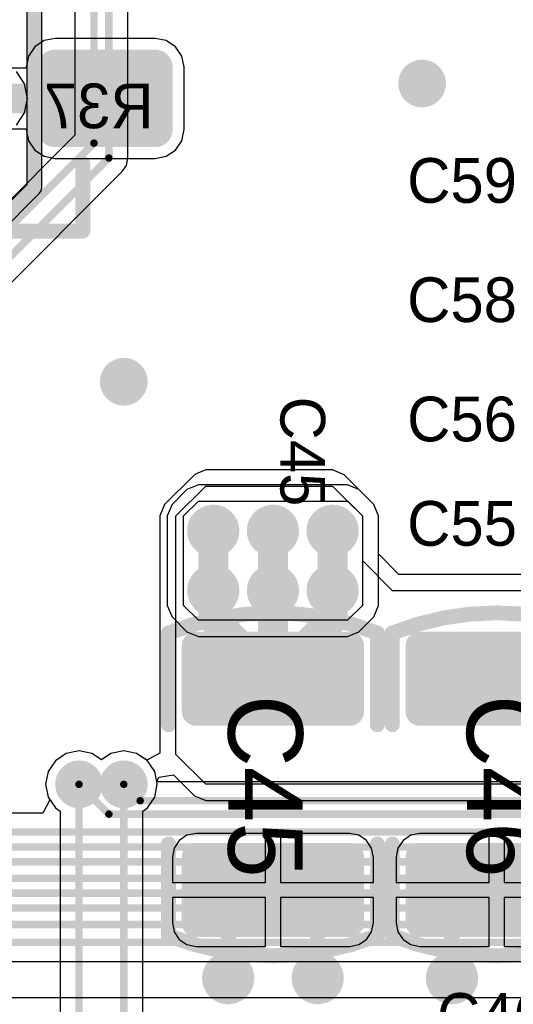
# Model space of a CAD drawing. Header units: millimetres. Extents: x 1.4 to 10.4, y 0 to 10.9.
# Tile 44 of 177: x 4.13 to 4.461, y 3.057 to 3.718. Entities that reach past the tile are written whole.
import ezdxf

# ---------------------------------------------------------------- set-up
doc = ezdxf.new("R2010")
doc.units = ezdxf.units.MM
doc.header["$MEASUREMENT"] = 0
for name, color, linetype in [('BottomLayer', 5, 'Continuous'), ('BottomOverlay', 54, 'Continuous'), ('DrillDrawing', 1, 'Continuous'), ('DrillGuide', 244, 'Continuous'), ('InternalPlane1', 76, 'Continuous'), ('InternalPlane2', 16, 'Continuous'), ('Mechanical31', 56, 'Continuous'), ('MultiLayer', 9, 'Continuous'), ('TopLayer', 1, 'Continuous'), ('TopOverlay', 2, 'Continuous'), ('TopPaste', 8, 'Continuous'), ('TopSolder', 216, 'Continuous')]:
    doc.layers.add(name, color=color, linetype=linetype)

msp = doc.modelspace()

# ---------------------------------------------------------------- linework, layer by layer
at = {"layer": 'BottomLayer'}
for p, q in [((4.2027449, 3.625), (4.2027449, 3.9097209)), ((4.1672551, 3.7428124), (4.1672551, 3.6402791)), ((4.1335495, 3.6747545), (4.128024, 3.683024)), ((4.1354898, 3.665), (4.1335495, 3.6747545)), ((4.1335495, 3.6552455), (4.1354898, 3.665)), ((4.128024, 3.646976), (4.1335495, 3.6552455)), ((4.1672551, 3.6402791), (4.0947209, 3.5677449)), ((4.199012, 3.615988), (4.2017748, 3.6201227)), ((4.2017748, 3.6201227), (4.2027449, 3.625)), ((4.049012, 3.465988), (4.199012, 3.615988)), ((4.2423462, 3.4026535), (4.2323463, 3.3926537)), ((4.2423463, 3.4026537), (4.2423462, 3.4026535)), ((4.25, 3.4058239), (4.2423463, 3.4026537)), ((4.3499998, 3.4058239), (4.25, 3.4058239)), ((4.35, 3.405824), (4.3499998, 3.4058239)), ((4.3576537, 3.4026537), (4.35, 3.405824)), ((4.3676535, 3.3926538), (4.3576537, 3.4026537)), ((4.24, 3.385), (4.25, 3.395)), ((4.25, 3.395), (4.35, 3.395)), ((4.35, 3.395), (4.36, 3.385)), ((4.2323463, 3.3926537), (4.229176, 3.385)), ((4.3676537, 3.3926537), (4.3676535, 3.3926538)), ((4.3708239, 3.385), (4.3676537, 3.3926537)), ((4.229176, 3.385), (4.2291761, 3.3849998)), ((4.2291761, 3.3849998), (4.2291761, 3.325)), ((4.24, 3.325), (4.24, 3.385)), ((4.36, 3.385), (4.36, 3.325)), ((4.3708239, 3.3250002), (4.3708239, 3.385)), ((4.2291761, 3.325), (4.2323463, 3.3173463)), ((4.25, 3.315), (4.24, 3.325)), ((4.36, 3.325), (4.35, 3.315)), ((4.3676537, 3.3173463), (4.370824, 3.325)), ((4.370824, 3.325), (4.3708239, 3.3250002)), ((4.2323463, 3.3173463), (4.2323465, 3.3173462)), ((4.2323465, 3.3173462), (4.2423463, 3.3073463)), ((4.35, 3.315), (4.25, 3.315)), ((4.3576538, 3.3073465), (4.3676537, 3.3173463)), ((4.2423463, 3.3073463), (4.25, 3.304176)), ((4.25, 3.304176), (4.2500002, 3.3041761)), ((4.2500002, 3.3041761), (4.35, 3.3041761)), ((4.35, 3.3041761), (4.3576537, 3.3073463)), ((4.3576537, 3.3073463), (4.3576538, 3.3073465)), ((4.161416, 3.2257235), (4.1541389, 3.2208611)), ((4.17, 3.227431), (4.161416, 3.2257235)), ((4.178584, 3.2257235), (4.17, 3.227431)), ((4.185, 3.2214365), (4.178584, 3.2257235)), ((4.191416, 3.2257235), (4.185, 3.2214365)), ((4.2, 3.227431), (4.191416, 3.2257235)), ((4.208584, 3.2257235), (4.2, 3.227431)), ((4.2158611, 3.2208611), (4.208584, 3.2257235)), ((4.1541389, 3.2208611), (4.1492765, 3.213584)), ((4.2207235, 3.213584), (4.2158611, 3.2208611)), ((4.1492765, 3.213584), (4.147569, 3.205)), ((4.2220839, 3.2067449), (4.2207235, 3.213584)), ((4.147569, 3.205), (4.1492765, 3.196416)), ((4.6433686, 3.2067449), (4.2220839, 3.2067449)), ((4.1492765, 3.196416), (4.1505139, 3.1945642)), ((4.1505139, 3.1945642), (4.1457999, 3.1857449)), ((4.1457999, 3.1857449), (3.83, 3.1857449)), ((3.8802791, 3.0862551), (5.984, 3.0862551)), ((4.701, 3.0617449), (3.8688346, 3.0617449))]:
    msp.add_line(p, q, dxfattribs=at)
at = {"layer": 'BottomLayer', "const_width": 0.005}
for points in [[(4.18, 3.635), (4.18, 3.925)], [(4.19, 3.625), (4.19, 3.915)], [(4.1, 3.555), (4.18, 3.635)], [(4.04, 3.475), (4.19, 3.625)], [(4.17, 3.205), (4.19, 3.185)], [(4.2, 3.205), (4.211, 3.194)], [(4.211, 3.194), (4.879, 3.194)], [(4.19, 3.185), (4.891, 3.185)], [(3.83, 3.173), (5.918, 3.173)], [(3.835, 3.163), (5.928, 3.163)], [(3.842, 3.153), (5.938, 3.153)], [(3.847, 3.142), (5.947, 3.142)], [(3.854, 3.132), (5.957, 3.132)], [(3.861, 3.122), (5.967, 3.122)], [(3.87, 3.111), (5.976, 3.111)], [(3.875, 3.099), (5.984, 3.099)]]:
    msp.add_lwpolyline(points, dxfattribs=at)
at = {"layer": 'BottomLayer'}
for points, const_width in [([(4.394, 3.675, 1), (4.406, 3.675, 1)], 0.012), ([(4.17875, 3.635, 1), (4.18125, 3.635, 1)], 0.0025), ([(4.17875, 3.635, 1), (4.18125, 3.635, 1)], 0.0025), ([(4.18875, 3.625, 1), (4.19125, 3.625, 1)], 0.0025), ([(4.18875, 3.625, 1), (4.19125, 3.625, 1)], 0.0025), ([(4.194, 3.475, 1), (4.206, 3.475, 1)], 0.012), ([(4.2525, 3.375, 1), (4.2675, 3.375, 1)], 0.015), ([(4.2925, 3.375, 1), (4.3075, 3.375, 1)], 0.015), ([(4.3325, 3.375, 1), (4.3475, 3.375, 1)], 0.015), ([(4.2525, 3.335, 1), (4.2675, 3.335, 1)], 0.015), ([(4.2925, 3.335, 1), (4.3075, 3.335, 1)], 0.015), ([(4.3325, 3.335, 1), (4.3475, 3.335, 1)], 0.015), ([(4.164, 3.205, 1), (4.176, 3.205, 1)], 0.012), ([(4.194, 3.205, 1), (4.206, 3.205, 1)], 0.012), ([(4.16875, 3.205, 1), (4.17125, 3.205, 1)], 0.0025), ([(4.19875, 3.205, 1), (4.20125, 3.205, 1)], 0.0025), ([(4.20975, 3.194, 1), (4.21225, 3.194, 1)], 0.0025), ([(4.20975, 3.194, 1), (4.21225, 3.194, 1)], 0.0025), ([(4.18875, 3.185, 1), (4.19125, 3.185, 1)], 0.0025), ([(4.18875, 3.185, 1), (4.19125, 3.185, 1)], 0.0025), ([(4.2625, 3.075, 1), (4.2775, 3.075, 1)], 0.015), ([(4.3225, 3.075, 1), (4.3375, 3.075, 1)], 0.015), ([(4.4125, 3.075, 1), (4.4275, 3.075, 1)], 0.015)]:
    msp.add_lwpolyline(points, format="xyb", close=True, dxfattribs=dict(at, const_width=const_width))
at = {"layer": 'DrillDrawing'}
for points, const_width in [([(4.397, 3.675, 1), (4.403, 3.675, 1)], 0.006), ([(4.197, 3.475, 1), (4.203, 3.475, 1)], 0.006), ([(4.25625, 3.375, 1), (4.26375, 3.375, 1)], 0.0075), ([(4.29625, 3.375, 1), (4.30375, 3.375, 1)], 0.0075), ([(4.33625, 3.375, 1), (4.34375, 3.375, 1)], 0.0075), ([(4.25625, 3.335, 1), (4.26375, 3.335, 1)], 0.0075), ([(4.29625, 3.335, 1), (4.30375, 3.335, 1)], 0.0075), ([(4.33625, 3.335, 1), (4.34375, 3.335, 1)], 0.0075), ([(4.167, 3.205, 1), (4.173, 3.205, 1)], 0.006), ([(4.197, 3.205, 1), (4.203, 3.205, 1)], 0.006), ([(4.26625, 3.075, 1), (4.27375, 3.075, 1)], 0.0075), ([(4.32625, 3.075, 1), (4.33375, 3.075, 1)], 0.0075), ([(4.41625, 3.075, 1), (4.42375, 3.075, 1)], 0.0075)]:
    msp.add_lwpolyline(points, format="xyb", close=True, dxfattribs=dict(at, const_width=const_width))
at = {"layer": 'DrillGuide'}
for points, const_width in [([(4.397, 3.675, 1), (4.403, 3.675, 1)], 0.006), ([(4.197, 3.475, 1), (4.203, 3.475, 1)], 0.006), ([(4.25625, 3.375, 1), (4.26375, 3.375, 1)], 0.0075), ([(4.29625, 3.375, 1), (4.30375, 3.375, 1)], 0.0075), ([(4.33625, 3.375, 1), (4.34375, 3.375, 1)], 0.0075), ([(4.25625, 3.335, 1), (4.26375, 3.335, 1)], 0.0075), ([(4.29625, 3.335, 1), (4.30375, 3.335, 1)], 0.0075), ([(4.33625, 3.335, 1), (4.34375, 3.335, 1)], 0.0075), ([(4.167, 3.205, 1), (4.173, 3.205, 1)], 0.006), ([(4.197, 3.205, 1), (4.203, 3.205, 1)], 0.006), ([(4.26625, 3.075, 1), (4.27375, 3.075, 1)], 0.0075), ([(4.32625, 3.075, 1), (4.33375, 3.075, 1)], 0.0075), ([(4.41625, 3.075, 1), (4.42375, 3.075, 1)], 0.0075)]:
    msp.add_lwpolyline(points, format="xyb", close=True, dxfattribs=dict(at, const_width=const_width))
at = {"layer": 'InternalPlane1'}
for points, const_width in [([(4.25125, 3.375, 1), (4.26875, 3.375, 1)], 0.0175), ([(4.29125, 3.375, 1), (4.30875, 3.375, 1)], 0.0175), ([(4.33125, 3.375, 1), (4.34875, 3.375, 1)], 0.0175), ([(4.25125, 3.335, 1), (4.26875, 3.335, 1)], 0.0175), ([(4.29125, 3.335, 1), (4.30875, 3.335, 1)], 0.0175), ([(4.33125, 3.335, 1), (4.34875, 3.335, 1)], 0.0175), ([(4.162, 3.205, 1), (4.178, 3.205, 1)], 0.016), ([(4.192, 3.205, 1), (4.208, 3.205, 1)], 0.016)]:
    msp.add_lwpolyline(points, format="xyb", close=True, dxfattribs=dict(at, const_width=const_width))
at = {"layer": 'InternalPlane2'}
for p, q in [((4.134902, 4.945), (4.134902, 3.6071116)), ((4.145098, 3.605), (4.145098, 4.9428884)), ((4.134902, 3.6071116), (4.0278884, 3.500098)), ((4.0336048, 3.4913952), (4.1436048, 3.6013952)), ((4.1436048, 3.6013952), (4.1447099, 3.6030491)), ((4.1447099, 3.6030491), (4.145098, 3.605))]:
    msp.add_line(p, q, dxfattribs=at)
at = {"layer": 'InternalPlane2', "const_width": 0.01}
for points in [[(4.14, 3.605), (4.14, 4.945)], [(4.03, 3.495), (4.14, 3.605)]]:
    msp.add_lwpolyline(points, dxfattribs=at)
at = {"layer": 'InternalPlane2'}
for points, const_width in [([(4.392, 3.675, 1), (4.408, 3.675, 1)], 0.016), ([(4.1375, 3.605, 1), (4.1425, 3.605, 1)], 0.005), ([(4.1375, 3.605, 1), (4.1425, 3.605, 1)], 0.005), ([(4.192, 3.475, 1), (4.208, 3.475, 1)], 0.016), ([(4.162, 3.205, 1), (4.178, 3.205, 1)], 0.016), ([(4.192, 3.205, 1), (4.208, 3.205, 1)], 0.016), ([(4.26125, 3.075, 1), (4.27875, 3.075, 1)], 0.0175), ([(4.32125, 3.075, 1), (4.33875, 3.075, 1)], 0.0175), ([(4.41125, 3.075, 1), (4.42875, 3.075, 1)], 0.0175)]:
    msp.add_lwpolyline(points, format="xyb", close=True, dxfattribs=dict(at, const_width=const_width))
at = {"layer": 'MultiLayer'}
for points, const_width in [([(4.394, 3.675, 1), (4.406, 3.675, 1)], 0.012), ([(4.194, 3.475, 1), (4.206, 3.475, 1)], 0.012), ([(4.2525, 3.375, 1), (4.2675, 3.375, 1)], 0.015), ([(4.2925, 3.375, 1), (4.3075, 3.375, 1)], 0.015), ([(4.3325, 3.375, 1), (4.3475, 3.375, 1)], 0.015), ([(4.2525, 3.335, 1), (4.2675, 3.335, 1)], 0.015), ([(4.2925, 3.335, 1), (4.3075, 3.335, 1)], 0.015), ([(4.3325, 3.335, 1), (4.3475, 3.335, 1)], 0.015), ([(4.164, 3.205, 1), (4.176, 3.205, 1)], 0.012), ([(4.194, 3.205, 1), (4.206, 3.205, 1)], 0.012), ([(4.2625, 3.075, 1), (4.2775, 3.075, 1)], 0.015), ([(4.3225, 3.075, 1), (4.3375, 3.075, 1)], 0.015), ([(4.4125, 3.075, 1), (4.4275, 3.075, 1)], 0.015)]:
    msp.add_lwpolyline(points, format="xyb", close=True, dxfattribs=dict(at, const_width=const_width))
at = {"layer": 'TopLayer'}
for p, q in [((4.153944, 3.7052934), (4.1465398, 3.7038206)), ((4.2210306, 3.7052934), (4.153944, 3.7052934)), ((4.2284348, 3.7038206), (4.2210306, 3.7052934)), ((4.1402628, 3.6996264), (4.1360686, 3.6933494)), ((4.1465398, 3.7038206), (4.1402628, 3.6996264)), ((4.2347118, 3.6996264), (4.2284348, 3.7038206)), ((4.238906, 3.6933494), (4.2347118, 3.6996264)), ((4.1360686, 3.6933494), (4.1345958, 3.6859452)), ((4.2403788, 3.6859452), (4.238906, 3.6933494)), ((4.1345958, 3.6853922), (4.1244797, 3.6853922)), ((4.1345958, 3.6859452), (4.1345958, 3.6853922)), ((4.2403788, 3.6440556), (4.2403788, 3.6859452)), ((4.1244809, 3.6446086), (4.1345958, 3.6446086)), ((4.1345958, 3.6446086), (4.1345958, 3.6440556)), ((4.1345958, 3.6440556), (4.1360686, 3.6366514)), ((4.238906, 3.6366514), (4.2403788, 3.6440556)), ((4.1360686, 3.6366514), (4.1402628, 3.6303744)), ((4.2347118, 3.6303744), (4.238906, 3.6366514)), ((4.1402628, 3.6303744), (4.1465398, 3.6261802)), ((4.1465398, 3.6261802), (4.153944, 3.6247074)), ((4.2210306, 3.6247074), (4.2284348, 3.6261802)), ((4.2284348, 3.6261802), (4.2347118, 3.6303744)), ((4.153944, 3.6247074), (4.2210306, 3.6247074)), ((4.255, 3.415824), (4.2495881, 3.4135822)), ((4.2550002, 3.4158239), (4.255, 3.415824)), ((4.3399998, 3.4158239), (4.2550002, 3.4158239)), ((4.34, 3.415824), (4.3399998, 3.4158239)), ((4.3476537, 3.4126537), (4.34, 3.415824)), ((4.2473462, 3.4126535), (4.2273463, 3.3926537)), ((4.2473463, 3.4126537), (4.2473462, 3.4126535)), ((4.2495881, 3.4135822), (4.2473463, 3.4126537)), ((4.3676535, 3.3926538), (4.3476537, 3.4126537)), ((4.235, 3.385), (4.255, 3.405)), ((4.255, 3.405), (4.34, 3.405)), ((4.34, 3.405), (4.36, 3.385)), ((4.2273463, 3.3926537), (4.224176, 3.385)), ((4.3676537, 3.3926537), (4.3676535, 3.3926538)), ((4.3685822, 3.3904119), (4.3676537, 3.3926537)), ((4.370824, 3.385), (4.3685822, 3.3904119)), ((4.224176, 3.385), (4.2241761, 3.3849998)), ((4.2241761, 3.3849998), (4.2241761, 3.225912)), ((4.235, 3.225), (4.235, 3.385)), ((4.36, 3.385), (4.36, 3.355)), ((4.3708239, 3.3849998), (4.370824, 3.385)), ((4.3708239, 3.3594835), (4.3708239, 3.3849998)), ((4.36, 3.355), (4.38, 3.335)), ((4.3844834, 3.3458239), (4.3708239, 3.3594835)), ((4.4967172, 3.3458239), (4.3844834, 3.3458239)), ((4.38, 3.335), (4.67, 3.335)), ((4.161416, 3.2257235), (4.1541389, 3.2208611)), ((4.17, 3.227431), (4.161416, 3.2257235)), ((4.178584, 3.2257235), (4.17, 3.227431)), ((4.185, 3.2214365), (4.178584, 3.2257235)), ((4.191416, 3.2257235), (4.185, 3.2214365)), ((4.2, 3.227431), (4.191416, 3.2257235)), ((4.208584, 3.2257235), (4.2, 3.227431)), ((4.2153568, 3.221198), (4.208584, 3.2257235)), ((4.2241761, 3.225912), (4.2153568, 3.221198)), ((4.255, 3.205), (4.235, 3.225)), ((4.1541389, 3.2208611), (4.1492765, 3.213584)), ((4.1492765, 3.213584), (4.147569, 3.205)), ((4.2220731, 3.2067993), (4.2235223, 3.2096976)), ((4.2235223, 3.2096976), (4.2333932, 3.2112994)), ((4.2333932, 3.2112994), (4.2473463, 3.1973463)), ((4.147569, 3.205), (4.1492765, 3.196416)), ((4.2207235, 3.196416), (4.222431, 3.205)), ((4.222431, 3.205), (4.2220731, 3.2067993)), ((4.65, 3.205), (4.255, 3.205)), ((4.1492765, 3.196416), (4.1541389, 3.1891389)), ((4.2158611, 3.1891389), (4.2207235, 3.196416)), ((4.2473463, 3.1973463), (4.255, 3.194176)), ((4.255, 3.194176), (4.2550002, 3.1941761)), ((4.2550002, 3.1941761), (4.6499998, 3.1941761)), ((4.1541389, 3.1891389), (4.1572551, 3.1870567)), ((4.1572551, 3.1870567), (4.1572551, 2.6452791)), ((4.2127449, 3.1870567), (4.2158611, 3.1891389)), ((4.2127449, 3.0429433), (4.2127449, 3.1870567)), ((4.2423724, 3.1707931), (4.2372414, 3.1673647)), ((4.2484248, 3.171997), (4.2423724, 3.1707931)), ((4.2949996, 3.171997), (4.2484248, 3.171997)), ((4.2949996, 3.1391341), (4.2949996, 3.171997)), ((4.3515744, 3.171997), (4.3049996, 3.171997)), ((4.3049996, 3.171997), (4.3049996, 3.1391341)), ((4.3576268, 3.1707931), (4.3515744, 3.171997)), ((4.3627578, 3.1673647), (4.3576268, 3.1707931)), ((4.3923724, 3.1707931), (4.3872414, 3.1673647)), ((4.3984248, 3.171997), (4.3923724, 3.1707931)), ((4.4449996, 3.171997), (4.3984248, 3.171997)), ((4.4449996, 3.1391341), (4.4449996, 3.171997)), ((4.5015744, 3.171997), (4.4549996, 3.171997)), ((4.4549996, 3.171997), (4.4549996, 3.1391341)), ((4.2372414, 3.1673647), (4.233813, 3.1622337)), ((4.3661862, 3.1622337), (4.3627578, 3.1673647)), ((4.3872414, 3.1673647), (4.383813, 3.1622337)), ((4.233813, 3.1622337), (4.2326091, 3.1561813)), ((4.3673901, 3.1561813), (4.3661862, 3.1622337)), ((4.383813, 3.1622337), (4.3826091, 3.1561813)), ((4.2326091, 3.1561813), (4.2326091, 3.1391341)), ((4.3673901, 3.1391341), (4.3673901, 3.1561813)), ((4.3826091, 3.1561813), (4.3826091, 3.1391341)), ((4.2326091, 3.1391341), (4.2949996, 3.1391341)), ((4.3049996, 3.1391341), (4.3673901, 3.1391341)), ((4.3826091, 3.1391341), (4.4449996, 3.1391341)), ((4.4549996, 3.1391341), (4.5173901, 3.1391341)), ((4.2949996, 3.1291341), (4.2326091, 3.1291341)), ((4.2326091, 3.1291341), (4.2326091, 3.1120869)), ((4.2949996, 3.0962712), (4.2949996, 3.1291341)), ((4.3673901, 3.1291341), (4.3049996, 3.1291341)), ((4.3049996, 3.1291341), (4.3049996, 3.0962712)), ((4.3673901, 3.1120869), (4.3673901, 3.1291341)), ((4.4449996, 3.1291341), (4.3826091, 3.1291341)), ((4.3826091, 3.1291341), (4.3826091, 3.1120869)), ((4.4449996, 3.0962712), (4.4449996, 3.1291341)), ((4.5173901, 3.1291341), (4.4549996, 3.1291341)), ((4.4549996, 3.1291341), (4.4549996, 3.0962712)), ((4.2326091, 3.1120869), (4.233813, 3.1060345)), ((4.3661862, 3.1060345), (4.3673901, 3.1120869)), ((4.3826091, 3.1120869), (4.383813, 3.1060345)), ((4.233813, 3.1060345), (4.2372414, 3.1009035)), ((4.3627578, 3.1009035), (4.3661862, 3.1060345)), ((4.383813, 3.1060345), (4.3872414, 3.1009035)), ((4.2372414, 3.1009035), (4.2423724, 3.0974751)), ((4.2423724, 3.0974751), (4.2484248, 3.0962712)), ((4.3515744, 3.0962712), (4.3576268, 3.0974751)), ((4.3576268, 3.0974751), (4.3627578, 3.1009035)), ((4.3872414, 3.1009035), (4.3923724, 3.0974751)), ((4.3923724, 3.0974751), (4.3984248, 3.0962712)), ((4.2484248, 3.0962712), (4.2949996, 3.0962712)), ((4.3049996, 3.0962712), (4.3515744, 3.0962712)), ((4.3984248, 3.0962712), (4.4449996, 3.0962712)), ((4.4549996, 3.0962712), (4.5015744, 3.0962712))]:
    msp.add_line(p, q, dxfattribs=at)
for points, const_width in [([(4.1494558, 3.6859452, 1), (4.1584322, 3.6859452, 1)], 0.0089764), ([(4.2165424, 3.6859452, 1), (4.2255188, 3.6859452, 1)], 0.0089764), ([(4.394, 3.675, 1), (4.406, 3.675, 1)], 0.012), ([(4.1824873, 3.6650004, 1), (4.1924873, 3.6650004, 1)], 0.01), ([(4.1494558, 3.6440556, 1), (4.1584322, 3.6440556, 1)], 0.0089764), ([(4.2165424, 3.6440556, 1), (4.2255188, 3.6440556, 1)], 0.0089764), ([(4.194, 3.475, 1), (4.206, 3.475, 1)], 0.012), ([(4.2525, 3.375, 1), (4.2675, 3.375, 1)], 0.015), ([(4.2925, 3.375, 1), (4.3075, 3.375, 1)], 0.015), ([(4.3325, 3.375, 1), (4.3475, 3.375, 1)], 0.015), ([(4.255, 3.375, 1), (4.265, 3.375, 1)], 0.01), ([(4.295, 3.375, 1), (4.305, 3.375, 1)], 0.01), ([(4.335, 3.375, 1), (4.345, 3.375, 1)], 0.01), ([(4.2525, 3.335, 1), (4.2675, 3.335, 1)], 0.015), ([(4.2925, 3.335, 1), (4.3075, 3.335, 1)], 0.015), ([(4.3325, 3.335, 1), (4.3475, 3.335, 1)], 0.015), ([(4.255, 3.335, 1), (4.265, 3.335, 1)], 0.01), ([(4.255, 3.335, 1), (4.265, 3.335, 1)], 0.01), ([(4.2949996, 3.3349996, 1), (4.3049996, 3.3349996, 1)], 0.01), ([(4.2949996, 3.3349996, 1), (4.3049996, 3.3349996, 1)], 0.01), ([(4.295, 3.335, 1), (4.305, 3.335, 1)], 0.01), ([(4.295, 3.335, 1), (4.305, 3.335, 1)], 0.01), ([(4.335, 3.335, 1), (4.345, 3.335, 1)], 0.01), ([(4.335, 3.335, 1), (4.345, 3.335, 1)], 0.01), ([(4.255, 3.3158659, 1), (4.265, 3.3158659, 1)], 0.01), ([(4.255, 3.3158659, 1), (4.265, 3.3158659, 1)], 0.01), ([(4.335, 3.3158667, 1), (4.345, 3.3158667, 1)], 0.01), ([(4.335, 3.3158667, 1), (4.345, 3.3158667, 1)], 0.01), ([(4.2456689, 3.2979135, 1), (4.2511807, 3.2979135, 1)], 0.0055118), ([(4.3488185, 3.2979135, 1), (4.3543303, 3.2979135, 1)], 0.0055118), ([(4.3956689, 3.2979135, 1), (4.4011807, 3.2979135, 1)], 0.0055118), ([(4.2949996, 3.2758663, 1), (4.3049996, 3.2758663, 1)], 0.01), ([(4.2949996, 3.2758663, 1), (4.3049996, 3.2758663, 1)], 0.01), ([(4.2949996, 3.2758663, 1), (4.3049996, 3.2758663, 1)], 0.01), ([(4.2456689, 3.2538191, 1), (4.2511807, 3.2538191, 1)], 0.0055118), ([(4.3488185, 3.2538191, 1), (4.3543303, 3.2538191, 1)], 0.0055118), ([(4.3956689, 3.2538191, 1), (4.4011807, 3.2538191, 1)], 0.0055118), ([(4.164, 3.205, 1), (4.176, 3.205, 1)], 0.012), ([(4.194, 3.205, 1), (4.206, 3.205, 1)], 0.012), ([(4.16875, 3.205, 1), (4.17125, 3.205, 1)], 0.0025), ([(4.19875, 3.205, 1), (4.20125, 3.205, 1)], 0.0025), ([(4.2456689, 3.1561813, 1), (4.2511807, 3.1561813, 1)], 0.0055118), ([(4.3488185, 3.1561813, 1), (4.3543303, 3.1561813, 1)], 0.0055118), ([(4.3956689, 3.1561813, 1), (4.4011807, 3.1561813, 1)], 0.0055118), ([(4.2974996, 3.1341341, 1), (4.3024996, 3.1341341, 1)], 0.005), ([(4.2974996, 3.1341341, 1), (4.3024996, 3.1341341, 1)], 0.005), ([(4.4474996, 3.1341341, 1), (4.4524996, 3.1341341, 1)], 0.005), ([(4.4474996, 3.1341341, 1), (4.4524996, 3.1341341, 1)], 0.005), ([(4.2456689, 3.1120869, 1), (4.2511807, 3.1120869, 1)], 0.0055118), ([(4.3488185, 3.1120869, 1), (4.3543303, 3.1120869, 1)], 0.0055118), ([(4.3956689, 3.1120869, 1), (4.4011807, 3.1120869, 1)], 0.0055118), ([(4.2675, 3.1041345, 1), (4.2725, 3.1041345, 1)], 0.005), ([(4.2675, 3.1041345, 1), (4.2725, 3.1041345, 1)], 0.005), ([(4.3275, 3.1041337, 1), (4.3325, 3.1041337, 1)], 0.005), ([(4.3275, 3.1041337, 1), (4.3325, 3.1041337, 1)], 0.005), ([(4.4175, 3.1041345, 1), (4.4225, 3.1041345, 1)], 0.005), ([(4.4175, 3.1041345, 1), (4.4225, 3.1041345, 1)], 0.005), ([(4.2625, 3.075, 1), (4.2775, 3.075, 1)], 0.015), ([(4.3225, 3.075, 1), (4.3375, 3.075, 1)], 0.015), ([(4.4125, 3.075, 1), (4.4275, 3.075, 1)], 0.015), ([(4.2675, 3.075, 1), (4.2725, 3.075, 1)], 0.005), ([(4.3275, 3.075, 1), (4.3325, 3.075, 1)], 0.005), ([(4.4175, 3.075, 1), (4.4225, 3.075, 1)], 0.005)]:
    msp.add_lwpolyline(points, format="xyb", close=True, dxfattribs=dict(at, const_width=const_width))
for points, const_width in [([(4.1200004, 3.6650004), (4.1874873, 3.6650004)], 0.02), ([(4.26, 3.335), (4.26, 3.375)], 0.02), ([(4.3, 3.335), (4.3, 3.375)], 0.02), ([(4.34, 3.335), (4.34, 3.375)], 0.02), ([(4.26, 3.3158659), (4.26, 3.335)], 0.02), ([(4.2999996, 3.3349996), (4.3, 3.335)], 0.02), ([(4.2999996, 3.2758663), (4.2999996, 3.3349996)], 0.02), ([(4.34, 3.3158667), (4.34, 3.335)], 0.02), ([(4.26, 3.3158659), (4.2999996, 3.2758663)], 0.02), ([(4.2999996, 3.2758663), (4.34, 3.3158667)], 0.02), ([(4.17, 2.64), (4.17, 3.205)], 0.005), ([(4.2, 3.025), (4.2, 3.205)], 0.005), ([(4.27, 3.1041345), (4.2999996, 3.1341341)], 0.01), ([(4.2999996, 3.1341341), (4.33, 3.1041337)], 0.01), ([(4.42, 3.1041345), (4.4499996, 3.1341341)], 0.01), ([(4.4499996, 3.1341341), (4.48, 3.1041337)], 0.01), ([(4.27, 3.075), (4.27, 3.1041345)], 0.01), ([(4.33, 3.075), (4.33, 3.1041337)], 0.01), ([(4.42, 3.075), (4.42, 3.1041345)], 0.01)]:
    msp.add_lwpolyline(points, dxfattribs=dict(at, const_width=const_width))
for points in [[(4.2210306, 3.6949216), (4.153944, 3.6949216), (4.2210306, 3.6350792), (4.153944, 3.6350792)], [(4.230007, 3.6859452), (4.1449676, 3.6859452), (4.230007, 3.6440556), (4.1449676, 3.6440556)], [(4.3515744, 3.2483073), (4.3515744, 3.3034253), (4.2484248, 3.2483073), (4.2484248, 3.3034253)], [(4.5015744, 3.2483073), (4.5015744, 3.3034253), (4.3984248, 3.2483073), (4.3984248, 3.3034253)], [(4.3570862, 3.2538191), (4.3570862, 3.2979135), (4.242913, 3.2538191), (4.242913, 3.2979135)], [(4.5070862, 3.2538191), (4.5070862, 3.2979135), (4.392913, 3.2538191), (4.392913, 3.2979135)], [(4.3515744, 3.1065751), (4.3515744, 3.1616931), (4.2484248, 3.1065751), (4.2484248, 3.1616931)], [(4.5015744, 3.1065751), (4.5015744, 3.1616931), (4.3984248, 3.1065751), (4.3984248, 3.1616931)], [(4.3570862, 3.1120869), (4.3570862, 3.1561813), (4.242913, 3.1120869), (4.242913, 3.1561813)], [(4.5070862, 3.1120869), (4.5070862, 3.1561813), (4.392913, 3.1120869), (4.392913, 3.1561813)]]:
    msp.add_solid(points, dxfattribs=at)
at = {"layer": 'TopOverlay', "const_width": 0.01}
for points in [[(4.1725266, 3.576024), (4.1725266, 3.6212996)], [(3.877251, 3.576024), (4.1725266, 3.576024)], [(4.2299996, 3.2450002), (4.2299996, 3.30659)], [(4.3699996, 3.2450002), (4.3699996, 3.306241)], [(4.3799996, 3.2450002), (4.3799996, 3.30659)], [(4.2299996, 3.1037594), (4.2299996, 3.1650002)], [(4.3699996, 3.1034104), (4.3699996, 3.1650002)], [(4.3799996, 3.1037594), (4.3799996, 3.1650002)]]:
    msp.add_lwpolyline(points, dxfattribs=at)
at = {"layer": 'TopOverlay', "const_width": 0.005}
for points in [[(4.1700266, 3.6212996, 1), (4.1750266, 3.6212996, 1)], [(4.1700266, 3.576024, 1), (4.1750266, 3.576024, 1)], [(4.1700266, 3.576024, 1), (4.1750266, 3.576024, 1)], [(4.2274996, 3.30659, 1), (4.2324996, 3.30659, 1)], [(4.2278635, 3.30659, 1), (4.2328635, 3.30659, 1)], [(4.3674996, 3.306241, 1), (4.3724996, 3.306241, 1)], [(4.36757, 3.3064157, 1), (4.37257, 3.3064157, 1)], [(4.3774996, 3.30659, 1), (4.3824996, 3.30659, 1)], [(4.3778635, 3.30659, 1), (4.3828635, 3.30659, 1)], [(4.2274996, 3.2450002, 1), (4.2324996, 3.2450002, 1)], [(4.3674996, 3.2450002, 1), (4.3724996, 3.2450002, 1)], [(4.3774996, 3.2450002, 1), (4.3824996, 3.2450002, 1)], [(4.2274996, 3.1650002, 1), (4.2324996, 3.1650002, 1)], [(4.3674996, 3.1650002, 1), (4.3724996, 3.1650002, 1)], [(4.3774996, 3.1650002, 1), (4.3824996, 3.1650002, 1)], [(4.2274292, 3.1035847, 1), (4.2324292, 3.1035847, 1)], [(4.2274996, 3.1037594, 1), (4.2324996, 3.1037594, 1)], [(4.3671357, 3.1034104, 1), (4.3721357, 3.1034104, 1)], [(4.3674996, 3.1034104, 1), (4.3724996, 3.1034104, 1)], [(4.3774292, 3.1035847, 1), (4.3824292, 3.1035847, 1)], [(4.3774996, 3.1037594, 1), (4.3824996, 3.1037594, 1)]]:
    msp.add_lwpolyline(points, format="xyb", close=True, dxfattribs=at)
at = {"layer": 'TopOverlay', "const_width": 0.01}
for points in [[(4.2303635, 3.30659, -0.1932227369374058), (4.37007, 3.3064157)], [(4.3803635, 3.30659, -0.1932227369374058), (4.52007, 3.3064157)], [(4.3696357, 3.1034104, -0.1932227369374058), (4.2299292, 3.1035847)], [(4.5196357, 3.1034104, -0.1932227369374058), (4.3799292, 3.1035847)]]:
    msp.add_lwpolyline(points, format="xyb", dxfattribs=at)
at = {"layer": 'TopPaste'}
for points, const_width in [([(4.1494558, 3.6859452, 1), (4.1584322, 3.6859452, 1)], 0.0089764), ([(4.2165424, 3.6859452, 1), (4.2255188, 3.6859452, 1)], 0.0089764), ([(4.1494558, 3.6440556, 1), (4.1584322, 3.6440556, 1)], 0.0089764), ([(4.2165424, 3.6440556, 1), (4.2255188, 3.6440556, 1)], 0.0089764), ([(4.2456689, 3.2979135, 1), (4.2511807, 3.2979135, 1)], 0.0055118), ([(4.3488185, 3.2979135, 1), (4.3543303, 3.2979135, 1)], 0.0055118), ([(4.3956689, 3.2979135, 1), (4.4011807, 3.2979135, 1)], 0.0055118), ([(4.2456689, 3.2538191, 1), (4.2511807, 3.2538191, 1)], 0.0055118), ([(4.3488185, 3.2538191, 1), (4.3543303, 3.2538191, 1)], 0.0055118), ([(4.3956689, 3.2538191, 1), (4.4011807, 3.2538191, 1)], 0.0055118), ([(4.2456689, 3.1561813, 1), (4.2511807, 3.1561813, 1)], 0.0055118), ([(4.3488185, 3.1561813, 1), (4.3543303, 3.1561813, 1)], 0.0055118), ([(4.3956689, 3.1561813, 1), (4.4011807, 3.1561813, 1)], 0.0055118), ([(4.2456689, 3.1120869, 1), (4.2511807, 3.1120869, 1)], 0.0055118), ([(4.3488185, 3.1120869, 1), (4.3543303, 3.1120869, 1)], 0.0055118), ([(4.3956689, 3.1120869, 1), (4.4011807, 3.1120869, 1)], 0.0055118)]:
    msp.add_lwpolyline(points, format="xyb", close=True, dxfattribs=dict(at, const_width=const_width))
for points in [[(4.2210306, 3.6949216), (4.153944, 3.6949216), (4.2210306, 3.6350792), (4.153944, 3.6350792)], [(4.230007, 3.6859452), (4.1449676, 3.6859452), (4.230007, 3.6440556), (4.1449676, 3.6440556)], [(4.3515744, 3.2483073), (4.3515744, 3.3034253), (4.2484248, 3.2483073), (4.2484248, 3.3034253)], [(4.5015744, 3.2483073), (4.5015744, 3.3034253), (4.3984248, 3.2483073), (4.3984248, 3.3034253)], [(4.3570862, 3.2538191), (4.3570862, 3.2979135), (4.242913, 3.2538191), (4.242913, 3.2979135)], [(4.5070862, 3.2538191), (4.5070862, 3.2979135), (4.392913, 3.2538191), (4.392913, 3.2979135)], [(4.3515744, 3.1065751), (4.3515744, 3.1616931), (4.2484248, 3.1065751), (4.2484248, 3.1616931)], [(4.5015744, 3.1065751), (4.5015744, 3.1616931), (4.3984248, 3.1065751), (4.3984248, 3.1616931)], [(4.3570862, 3.1120869), (4.3570862, 3.1561813), (4.242913, 3.1120869), (4.242913, 3.1561813)], [(4.5070862, 3.1120869), (4.5070862, 3.1561813), (4.392913, 3.1120869), (4.392913, 3.1561813)]]:
    msp.add_solid(points, dxfattribs=at)
at = {"layer": 'TopSolder'}
for points, const_width in [([(4.1480779, 3.6859452, 1), (4.1598101, 3.6859452, 1)], 0.0117323), ([(4.2151645, 3.6859452, 1), (4.2268967, 3.6859452, 1)], 0.0117323), ([(4.1480779, 3.6440556, 1), (4.1598101, 3.6440556, 1)], 0.0117323), ([(4.2151645, 3.6440556, 1), (4.2268967, 3.6440556, 1)], 0.0117323), ([(4.2436689, 3.2979135, 1), (4.2531807, 3.2979135, 1)], 0.0095118), ([(4.3468185, 3.2979135, 1), (4.3563303, 3.2979135, 1)], 0.0095118), ([(4.3936689, 3.2979135, 1), (4.4031807, 3.2979135, 1)], 0.0095118), ([(4.2436689, 3.2538191, 1), (4.2531807, 3.2538191, 1)], 0.0095118), ([(4.3468185, 3.2538191, 1), (4.3563303, 3.2538191, 1)], 0.0095118), ([(4.3936689, 3.2538191, 1), (4.4031807, 3.2538191, 1)], 0.0095118), ([(4.2436689, 3.1561813, 1), (4.2531807, 3.1561813, 1)], 0.0095118), ([(4.3468185, 3.1561813, 1), (4.3563303, 3.1561813, 1)], 0.0095118), ([(4.3936689, 3.1561813, 1), (4.4031807, 3.1561813, 1)], 0.0095118), ([(4.2436689, 3.1120869, 1), (4.2531807, 3.1120869, 1)], 0.0095118), ([(4.3468185, 3.1120869, 1), (4.3563303, 3.1120869, 1)], 0.0095118), ([(4.3936689, 3.1120869, 1), (4.4031807, 3.1120869, 1)], 0.0095118)]:
    msp.add_lwpolyline(points, format="xyb", close=True, dxfattribs=dict(at, const_width=const_width))
for points in [[(4.2210306, 3.6976775), (4.153944, 3.6976775), (4.2210306, 3.6323233), (4.153944, 3.6323233)], [(4.2327629, 3.6859452), (4.1422117, 3.6859452), (4.2327629, 3.6440556), (4.1422117, 3.6440556)], [(4.3515744, 3.2443073), (4.3515744, 3.3074253), (4.2484248, 3.2443073), (4.2484248, 3.3074253)], [(4.5015744, 3.2443073), (4.5015744, 3.3074253), (4.3984248, 3.2443073), (4.3984248, 3.3074253)], [(4.3610862, 3.2538191), (4.3610862, 3.2979135), (4.238913, 3.2538191), (4.238913, 3.2979135)], [(4.5110862, 3.2538191), (4.5110862, 3.2979135), (4.388913, 3.2538191), (4.388913, 3.2979135)], [(4.3515744, 3.1025751), (4.3515744, 3.1656931), (4.2484248, 3.1025751), (4.2484248, 3.1656931)], [(4.5015744, 3.1025751), (4.5015744, 3.1656931), (4.3984248, 3.1025751), (4.3984248, 3.1656931)], [(4.3610862, 3.1120869), (4.3610862, 3.1561813), (4.238913, 3.1120869), (4.238913, 3.1561813)], [(4.5110862, 3.1120869), (4.5110862, 3.1561813), (4.388913, 3.1120869), (4.388913, 3.1561813)]]:
    msp.add_solid(points, dxfattribs=at)

# ---------------------------------------------------------------- texts
at = {"layer": 'BottomOverlay', "text_generation_flag": 2}
msp.add_text('R37', height=0.03, rotation=360, dxfattribs=at).set_placement((4.22, 3.645))
at = {"layer": 'Mechanical31'}
for s, p in [('C45', (4.27, 3.265)), ('C46', (4.43, 3.265))]:
    msp.add_text(s, height=0.05, rotation=270, dxfattribs=at).set_placement(p)
at = {"layer": 'TopOverlay'}
for s, rotation, p in [('C59', 360, (4.39, 3.595)), ('C58', 360, (4.39, 3.515)), ('C45', 270, (4.305, 3.465)), ('C55', 360, (4.39, 3.365)), ('C46', 360, (4.41, 3.035))]:
    msp.add_text(s, height=0.03, rotation=rotation, dxfattribs=at).set_placement(p)
msp.add_text('C56', height=0.03, dxfattribs=at).set_placement((4.39, 3.435))

doc.saveas('drawing.dxf')
